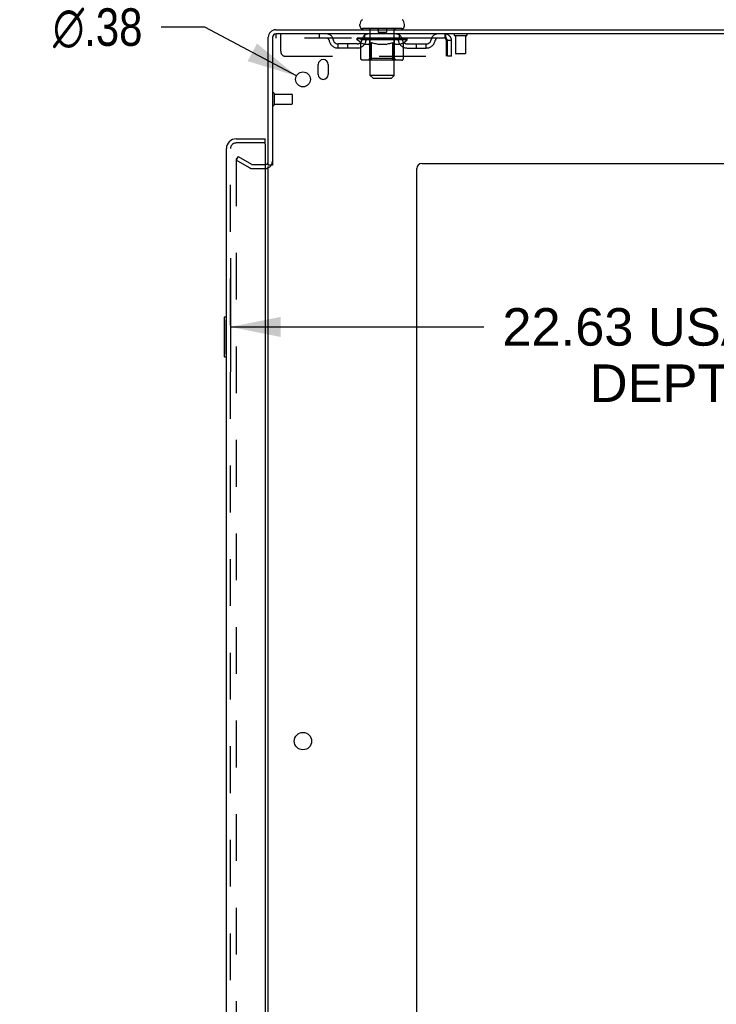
# Model space of a CAD drawing. Header units: inches. Extents: x 0 to 215, y 0 to 139.
# Tile 107 of 112: x 118 to 136, y 68 to 93. Entities that reach past the tile are written whole.
import ezdxf

# ---------------------------------------------------------------- set-up
doc = ezdxf.new("R2010")
doc.units = ezdxf.units.IN
doc.header["$LTSCALE"] = 11.804375
doc.header["$MEASUREMENT"] = 0
doc.linetypes.add('HIDDEN', pattern=[0.2, 0.1, -0.1])
doc.layers.get('0').update_dxf_attribs({"linetype": 'CONTINUOUS'})
for name, color, linetype in [('DEFAULT_2', 8, 'HIDDEN'), ('DIMENSIONS', 7, 'CONTINUOUS'), ('DOOR_ASSEMBLY', 7, 'CONTINUOUS')]:
    doc.layers.add(name, color=color, linetype=linetype)
doc.styles.get("Standard").update_dxf_attribs({"font": 'arial.ttf'})
doc.styles.add('TEXTSTYLE_1', font='gdt', dxfattribs={"width": 0.8})
doc.dimstyles.new('DIMSTYLE_1', dxfattribs={"dimtxt": 0.946875, "dimasz": 1.2625, "dimexe": 0.09, "dimexo": 0.07, "dimgap": 0.0375, "dimtad": 0, "dimtih": 1, "dimtoh": 1, "dimzin": 4, "dimdsep": 46, "dimtxsty": 'Standard', "dimblk": '_FILLED', "dimblk1": '_FILLED', "dimblk2": '_FILLED', "dimcen": 0.09, "dimadec": 3, "dimazin": 1, "dimtfac": 1, "dimtdec": 3, "dimtofl": 0, "dimtmove": 0, "dimatfit": 3, "dimldrblk": '_FILLED', "dimfxl": 0, "dimtolj": 1, "dimtzin": 4, "dimarcsym": 0})
doc.dimstyles.new('DIMSTYLE_2', dxfattribs={"dimtxt": 0.946875, "dimasz": 1.2625, "dimexe": 0.09, "dimexo": 0.07, "dimgap": 0.09, "dimtad": 0, "dimtih": 1, "dimtoh": 1, "dimzin": 4, "dimdsep": 46, "dimtxsty": 'Standard', "dimblk": '_FILLED', "dimblk1": '_FILLED', "dimblk2": '_FILLED', "dimcen": 0.09, "dimadec": 3, "dimazin": 1, "dimtfac": 1, "dimtdec": 3, "dimtofl": 0, "dimtmove": 0, "dimatfit": 1, "dimldrblk": '_FILLED', "dimfxl": 0, "dimtolj": 1, "dimtzin": 4, "dimarcsym": 0})

# ---------------------------------------------------------------- blocks, each defined once
blk = doc.blocks.new('_FILLED')
at = {"color": 0, "linetype": 'ByBlock'}
blk.add_solid([(0, 0), (-1, 0.2), (-1, -0.2)], dxfattribs=at)
blk = doc.blocks.new('*D2')
at = {"layer": 'DIMENSIONS', "color": 2, "linetype": 'Continuous'}
for p, q in [((123.265, 86.5), (123.265, 83.626)), ((145.89, 86.5), (145.89, 83.626)), ((123.265, 84.762), (129.662, 84.762)), ((145.89, 84.762), (139.493, 84.762))]:
    blk.add_line(p, q, dxfattribs=at)
at = {"layer": 'DIMENSIONS', "color": 2, "linetype": 'Continuous', "xscale": 1.2625, "yscale": 1.2625, "zscale": 1.2625, "rotation": 180}
blk.add_blockref('_FILLED', (123.265, 84.762), dxfattribs=at)
at = {"layer": 'DIMENSIONS', "color": 2, "linetype": 'Continuous', "xscale": 1.2625, "yscale": 1.2625, "zscale": 1.2625}
blk.add_blockref('_FILLED', (145.89, 84.762), dxfattribs=at)
at = {"layer": 'DIMENSIONS', "color": 2, "linetype": 'Continuous', "insert": (134.577, 85.236), "char_height": 0.94688, "width": 8.88443, "attachment_point": 2, "line_spacing_factor": 0.9}
blk.add_mtext('22.63 USABLE\\PDEPTH', dxfattribs=at)
blk = doc.blocks.new('*D20')
at = {"layer": 'DIMENSIONS', "color": 2, "linetype": 'Continuous'}
for p, q in [((122.618, 92.329), (121.514, 92.329)), ((124.928, 91.097), (122.618, 92.329))]:
    blk.add_line(p, q, dxfattribs=at)
at = {"layer": 'DIMENSIONS', "color": 2, "linetype": 'Continuous', "xscale": 1.2625, "yscale": 1.2625, "zscale": 1.2625, "rotation": 331.9294778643}
blk.add_blockref('_FILLED', (124.928, 91.097), dxfattribs=at)
at = {"layer": 'DIMENSIONS', "color": 2, "linetype": 'Continuous', "insert": (121.04, 92.802), "char_height": 0.94688, "width": 3.09993, "attachment_point": 3, "line_spacing_factor": 0.9, "style": 'TEXTSTYLE_1'}
blk.add_mtext('{\\fgdt;n}\\fArial;.38', dxfattribs=at)

msp = doc.modelspace()

# ---------------------------------------------------------------- linework, layer by layer
at = {"color": 3, "linetype": 'Continuous'}
for p, q in [((124.408, 92.259), (148.167, 92.259)), ((124.219, 88.842), (124.219, 92.07)), ((124.323, 92.065), (124.323, 88.841)), ((148.219, 92.155), (124.413, 92.155)), ((125.479, 91.134), (125.479, 91.384)), ((125.729, 91.384), (125.729, 91.134)), ((124.219, 9.707), (124.219, 88.811)), ((127.969, 8.384), (127.969, 88.759)), ((128.094, 88.884), (145.969, 88.884))]:
    msp.add_line(p, q, dxfattribs=at)
at = {"color": 7, "linetype": 'Continuous'}
for p, q in [((126.531, 92.358), (126.531, 92.397)), ((126.594, 92.289), (126.594, 92.259)), ((127.594, 92.289), (126.594, 92.289)), ((127.594, 92.289), (127.594, 92.259)), ((127.656, 92.358), (127.656, 92.397)), ((124.323, 88.842), (124.219, 88.842))]:
    msp.add_line(p, q, dxfattribs=at)
at = {"color": 3, "linetype": 'Continuous'}
for centre, radius in [((125.094, 91.009), 0.188), ((125.094, 74.309), 0.219)]:
    msp.add_circle(centre, radius, dxfattribs=at)
at = {"color": 7, "linetype": 'Continuous'}
for centre, radius, start, end in [((126.675, 92.397), 0.144, 124.6624, 180), ((127.513, 92.397), 0.144, 360, 55.3376), ((126.6, 92.358), 0.069, 180, 265), ((127.587, 92.358), 0.069, 275, 360), ((124.408, 92.07), 0.085, 90, 180)]:
    msp.add_arc(centre, radius, start, end, dxfattribs=at)
at = {"color": 3, "linetype": 'Continuous'}
for centre, radius, start, end in [((124.408, 92.07), 0.189, 90, 180), ((124.413, 92.065), 0.09, 90, 180), ((125.604, 91.384), 0.125, 0, 180), ((125.604, 91.134), 0.125, 180, 360), ((124.134, 88.948), 0.085, 274.0495, 360), ((128.094, 88.759), 0.125, 90, 180)]:
    msp.add_arc(centre, radius, start, end, dxfattribs=at)
at = {"layer": 'DEFAULT_2', "color": 8, "linetype": 'HIDDEN'}
for p, q in [((126.774, 92.289), (126.774, 92.259)), ((126.794, 91.108), (126.794, 92.259)), ((126.989, 92.279), (126.989, 92.199)), ((127.189, 92.189), (126.999, 92.189)), ((127.199, 92.279), (127.199, 92.199)), ((127.394, 91.108), (127.394, 92.259)), ((127.414, 92.289), (127.414, 92.259)), ((124.406, 92.155), (124.406, 92.051)), ((124.406, 92.155), (124.413, 92.155)), ((128.677, 92.051), (124.406, 92.051)), ((124.531, 91.717), (124.531, 92.155)), ((125.506, 92.155), (125.506, 92.051)), ((126.461, 92.004), (126.461, 92.044)), ((126.461, 92.044), (126.767, 92.044)), ((126.557, 91.936), (126.461, 92.004)), ((127.727, 92.004), (126.461, 92.004)), ((126.462, 92.044), (126.462, 92.048)), ((126.582, 92.047), (126.462, 92.048)), ((126.47, 92.044), (126.47, 92.051)), ((126.479, 92.041), (126.479, 92.044)), ((126.479, 92.041), (127.709, 92.041)), ((126.488, 92.041), (126.488, 92.044)), ((126.489, 92.041), (126.489, 92.044)), ((126.499, 92.044), (126.499, 92.051)), ((126.515, 92.041), (126.515, 92.044)), ((126.517, 92.041), (126.517, 92.044)), ((126.545, 92.044), (126.545, 92.051)), ((126.557, 91.529), (126.557, 91.936)), ((126.557, 91.936), (126.572, 91.926)), ((126.56, 92.041), (126.56, 92.044)), ((126.563, 92.041), (126.563, 92.044)), ((126.582, 92.044), (126.582, 92.047)), ((126.609, 92.044), (126.609, 92.051)), ((126.61, 92.041), (126.61, 92.044)), ((126.611, 92.041), (126.611, 92.044)), ((126.614, 92.041), (126.614, 92.044)), ((126.621, 92.041), (126.621, 92.044)), ((126.621, 92.041), (126.621, 92.044)), ((126.625, 92.041), (126.625, 92.044)), ((126.628, 92.041), (126.628, 92.045)), ((126.632, 92.041), (126.632, 92.044)), ((126.646, 92.041), (126.646, 92.044)), ((126.656, 92.051), (126.656, 92.155)), ((126.665, 92.041), (126.665, 92.046)), ((126.665, 92.041), (126.665, 92.044)), ((126.685, 92.041), (126.685, 92.044)), ((126.685, 92.041), (126.685, 92.044)), ((126.687, 92.044), (126.687, 92.051)), ((126.697, 92.041), (126.697, 92.044)), ((126.701, 92.041), (126.701, 92.044)), ((126.71, 92.041), (126.71, 92.044)), ((126.721, 92.041), (126.721, 92.048)), ((126.737, 92.041), (126.737, 92.044)), ((126.74, 92.041), (126.74, 92.044)), ((126.767, 92.041), (126.767, 92.044)), ((126.834, 92.044), (126.772, 92.044)), ((126.777, 92.044), (126.777, 92.051)), ((126.781, 91.532), (126.781, 92.001)), ((126.784, 92.041), (126.784, 92.044)), ((126.789, 92.041), (126.789, 92.044)), ((126.795, 92.041), (126.795, 92.049)), ((126.799, 92.041), (126.799, 92.044)), ((126.81, 92.041), (126.81, 92.044)), ((126.825, 91.936), (126.81, 91.926)), ((126.825, 91.529), (126.825, 91.936)), ((126.825, 91.936), (126.854, 91.926)), ((126.834, 92.041), (126.834, 92.044)), ((126.909, 92.044), (126.85, 92.044)), ((126.87, 92.041), (126.87, 92.044)), ((126.877, 92.044), (126.877, 92.051)), ((126.881, 92.041), (126.881, 92.044)), ((126.883, 92.041), (126.883, 92.05)), ((126.886, 92.041), (126.886, 92.044)), ((126.894, 92.041), (126.894, 92.044)), ((126.909, 92.041), (126.909, 92.044)), ((126.989, 92.044), (126.935, 92.044)), ((126.948, 92.041), (126.948, 92.044)), ((126.979, 92.044), (127.094, 92.051)), ((126.984, 92.044), (126.984, 92.051)), ((126.984, 92.05), (126.984, 92.051)), ((126.984, 92.044), (126.984, 92.05)), ((126.984, 92.041), (126.984, 92.044)), ((126.988, 92.041), (126.988, 92.044)), ((126.989, 92.041), (126.989, 92.044)), ((126.99, 92.041), (126.99, 92.044)), ((127.073, 92.044), (127.025, 92.044)), ((127.03, 92.041), (127.03, 92.044)), ((127.073, 92.041), (127.073, 92.044)), ((127.091, 92.044), (127.091, 92.044)), ((127.091, 92.041), (127.091, 92.044)), ((127.091, 92.041), (127.091, 92.044)), ((127.094, 92.044), (127.094, 92.051)), ((127.094, 92.051), (127.208, 92.044)), ((127.096, 92.041), (127.096, 92.044)), ((127.096, 92.044), (127.097, 92.044)), ((127.097, 92.041), (127.097, 92.044)), ((127.115, 92.041), (127.115, 92.044)), ((127.115, 92.044), (127.163, 92.044)), ((127.157, 92.041), (127.157, 92.044)), ((127.198, 92.041), (127.198, 92.044)), ((127.198, 92.041), (127.198, 92.044)), ((127.198, 92.044), (127.253, 92.044)), ((127.199, 92.041), (127.199, 92.044)), ((127.203, 92.05), (127.204, 92.051)), ((127.203, 92.044), (127.203, 92.05)), ((127.203, 92.041), (127.203, 92.044)), ((127.204, 92.044), (127.204, 92.051)), ((127.24, 92.041), (127.24, 92.044)), ((127.279, 92.041), (127.279, 92.044)), ((127.279, 92.044), (127.338, 92.044)), ((127.294, 92.041), (127.294, 92.044)), ((127.302, 92.041), (127.302, 92.044)), ((127.304, 92.041), (127.304, 92.05)), ((127.307, 92.041), (127.307, 92.044)), ((127.31, 92.044), (127.31, 92.051)), ((127.318, 92.041), (127.318, 92.044)), ((127.36, 91.935), (127.331, 91.925)), ((127.354, 92.041), (127.354, 92.044)), ((127.354, 92.044), (127.416, 92.044)), ((127.36, 91.529), (127.36, 91.935)), ((127.36, 91.935), (127.374, 91.925)), ((127.378, 92.041), (127.378, 92.044)), ((127.389, 92.041), (127.389, 92.044)), ((127.393, 92.041), (127.393, 92.049)), ((127.399, 92.041), (127.399, 92.044)), ((127.404, 92.041), (127.404, 92.044)), ((127.407, 91.532), (127.407, 92.001)), ((127.411, 92.044), (127.411, 92.051)), ((127.421, 92.041), (127.421, 92.044)), ((127.421, 92.044), (127.622, 92.044)), ((127.448, 92.041), (127.448, 92.044)), ((127.451, 92.041), (127.451, 92.044)), ((127.467, 92.041), (127.467, 92.048)), ((127.478, 92.041), (127.478, 92.044)), ((127.487, 92.041), (127.487, 92.044)), ((127.491, 92.041), (127.491, 92.044)), ((127.501, 92.044), (127.501, 92.051)), ((127.502, 92.041), (127.502, 92.044)), ((127.502, 92.041), (127.502, 92.044)), ((127.523, 92.041), (127.523, 92.046)), ((127.523, 92.041), (127.523, 92.044)), ((127.531, 92.051), (127.531, 92.155)), ((127.541, 92.041), (127.541, 92.044)), ((127.556, 92.041), (127.556, 92.044)), ((127.56, 92.041), (127.56, 92.045)), ((127.563, 92.041), (127.563, 92.044)), ((127.567, 92.041), (127.567, 92.044)), ((127.567, 92.041), (127.567, 92.044)), ((127.574, 92.041), (127.574, 92.044)), ((127.577, 92.041), (127.577, 92.044)), ((127.578, 92.041), (127.578, 92.044)), ((127.579, 92.044), (127.579, 92.051)), ((127.628, 91.934), (127.614, 91.925)), ((127.625, 92.041), (127.625, 92.044)), ((127.628, 92.041), (127.628, 92.044)), ((127.628, 91.934), (127.727, 92.004)), ((127.628, 91.529), (127.628, 91.934)), ((127.642, 92.044), (127.642, 92.051)), ((127.671, 92.041), (127.671, 92.044)), ((127.673, 92.041), (127.673, 92.044)), ((127.689, 92.044), (127.689, 92.051)), ((127.699, 92.041), (127.699, 92.044)), ((127.7, 92.041), (127.7, 92.044)), ((127.709, 92.041), (127.709, 92.044)), ((127.718, 92.044), (127.718, 92.051)), ((127.727, 92.004), (127.727, 92.051)), ((128.677, 92.155), (128.677, 92.051)), ((128.679, 92.154), (128.677, 92.155)), ((128.71, 91.988), (128.71, 91.592)), ((128.74, 91.592), (128.74, 91.988)), ((128.844, 91.988), (128.74, 91.988)), ((128.844, 91.592), (128.844, 91.988)), ((129.215, 92.112), (128.931, 92.112)), ((128.949, 92.112), (128.949, 91.665)), ((129.197, 92.112), (129.197, 91.665)), ((125.979, 91.8), (125.979, 91.904)), ((126.462, 91.904), (125.979, 91.904)), ((126.462, 91.8), (125.979, 91.8)), ((126.229, 91.8), (126.229, 91.904)), ((126.587, 91.917), (126.572, 91.926)), ((126.602, 91.909), (126.587, 91.917)), ((126.616, 91.902), (126.602, 91.909)), ((126.63, 91.897), (126.616, 91.903)), ((126.645, 91.892), (126.63, 91.897)), ((126.739, 91.892), (126.645, 91.892)), ((126.739, 91.892), (126.753, 91.897)), ((126.767, 91.902), (126.753, 91.897)), ((126.781, 91.909), (126.767, 91.902)), ((126.796, 91.917), (126.781, 91.909)), ((126.81, 91.926), (126.795, 91.917)), ((126.883, 91.917), (126.854, 91.926)), ((126.911, 91.909), (126.883, 91.917)), ((126.939, 91.903), (126.911, 91.909)), ((126.967, 91.897), (126.939, 91.903)), ((126.995, 91.892), (126.967, 91.897)), ((127.193, 91.892), (126.995, 91.892)), ((127.193, 91.892), (127.22, 91.897)), ((127.248, 91.902), (127.22, 91.897)), ((127.276, 91.909), (127.248, 91.902)), ((127.304, 91.917), (127.275, 91.909)), ((127.332, 91.925), (127.303, 91.917)), ((127.388, 91.917), (127.374, 91.925)), ((127.402, 91.909), (127.388, 91.917)), ((127.416, 91.903), (127.402, 91.909)), ((127.429, 91.897), (127.415, 91.903)), ((127.442, 91.892), (127.429, 91.897)), ((127.546, 91.892), (127.442, 91.892)), ((127.546, 91.892), (127.56, 91.897)), ((127.573, 91.903), (127.56, 91.897)), ((127.587, 91.909), (127.573, 91.902)), ((127.6, 91.917), (127.586, 91.909)), ((127.614, 91.925), (127.6, 91.916)), ((127.725, 91.904), (128.208, 91.904)), ((127.725, 91.8), (128.208, 91.8)), ((127.958, 91.8), (127.958, 91.904)), ((128.208, 91.8), (128.208, 91.904)), ((124.656, 91.592), (128.71, 91.592)), ((127.585, 91.492), (126.6, 91.492)), ((126.781, 91.532), (126.741, 91.492)), ((127.407, 91.532), (126.781, 91.532)), ((127.339, 91.492), (127.341, 91.493)), ((127.346, 91.495), (127.349, 91.497)), ((127.349, 91.497), (127.351, 91.499)), ((127.407, 91.532), (127.446, 91.492)), ((128.844, 91.592), (128.74, 91.592)), ((129.187, 91.655), (128.959, 91.655)), ((126.863, 91.039), (126.794, 91.108)), ((127.394, 91.108), (126.794, 91.108)), ((126.863, 91.039), (127.325, 91.039)), ((127.325, 91.039), (127.394, 91.108)), ((124.366, 90.651), (124.366, 90.367)), ((124.366, 90.633), (124.813, 90.633)), ((124.823, 90.623), (124.823, 90.395)), ((124.366, 90.385), (124.813, 90.385)), ((123.458, 89.063), (123.406, 88.973)), ((123.406, 88.993), (123.406, 9.524)), ((123.746, 88.777), (123.406, 88.973)), ((123.458, 89.063), (123.798, 88.867)), ((123.815, 88.863), (124.134, 88.863)), ((123.815, 88.759), (124.134, 88.759))]:
    msp.add_line(p, q, dxfattribs=at)
for points in [[(128.684, 92.047), (128.682, 92.049), (128.679, 92.05), (128.677, 92.051)], [(128.679, 92.154), (128.682, 92.15), (128.684, 92.145), (128.686, 92.138), (128.689, 92.129), (128.691, 92.118), (128.693, 92.106), (128.696, 92.092), (128.698, 92.076), (128.7, 92.06), (128.703, 92.043), (128.705, 92.025), (128.708, 92.006), (128.71, 91.988)], [(128.684, 92.047), (128.686, 92.044), (128.689, 92.041), (128.691, 92.037), (128.693, 92.032), (128.696, 92.027), (128.698, 92.021), (128.7, 92.015), (128.703, 92.008), (128.705, 92.002), (128.708, 91.995), (128.71, 91.988)], [(126.6, 91.492), (126.595, 91.493), (126.59, 91.493), (126.585, 91.495), (126.58, 91.497), (126.576, 91.499), (126.571, 91.502), (126.567, 91.506), (126.564, 91.51), (126.561, 91.514), (126.559, 91.519), (126.558, 91.524), (126.557, 91.529)], [(126.846, 91.492), (126.844, 91.493), (126.841, 91.493), (126.839, 91.495), (126.836, 91.497), (126.834, 91.499), (126.832, 91.502), (126.83, 91.506), (126.828, 91.51), (126.827, 91.514), (126.826, 91.519), (126.825, 91.524), (126.825, 91.529)], [(127.341, 91.493), (127.344, 91.493), (127.346, 91.495)], [(127.351, 91.499), (127.353, 91.502), (127.355, 91.506), (127.357, 91.51), (127.358, 91.514)], [(127.353, 91.502), (127.355, 91.506), (127.357, 91.51)], [(127.358, 91.514), (127.359, 91.519), (127.36, 91.524), (127.36, 91.529)], [(127.359, 91.519), (127.36, 91.524), (127.36, 91.529)], [(127.585, 91.492), (127.59, 91.493), (127.595, 91.493), (127.6, 91.495), (127.605, 91.497), (127.61, 91.499), (127.614, 91.502), (127.618, 91.506), (127.621, 91.51), (127.624, 91.514), (127.626, 91.519), (127.627, 91.524), (127.628, 91.529)], [(123.424, 89.013), (123.422, 89.013), (123.42, 89.013), (123.418, 89.012), (123.416, 89.011), (123.415, 89.01), (123.413, 89.009), (123.412, 89.007), (123.41, 89.006), (123.409, 89.004), (123.408, 89.002), (123.407, 89), (123.407, 88.998), (123.406, 88.995), (123.406, 88.993)], [(123.431, 89.011), (123.43, 89.012), (123.428, 89.012), (123.426, 89.013), (123.424, 89.013), (123.424, 89.013)]]:
    msp.add_lwpolyline(points, dxfattribs=at)
for centre, radius, start, end in [((126.6, 92.358), 0.069, 265, 270), ((126.764, 92.259), 0.03, 0, 90), ((126.979, 92.279), 0.01, 0, 90), ((126.999, 92.199), 0.01, 180, 270), ((127.189, 92.199), 0.01, 270, 360), ((127.209, 92.279), 0.01, 90, 180), ((127.424, 92.259), 0.03, 90, 180), ((127.587, 92.358), 0.069, 270, 275), ((125.69, 91.988), 0.167, 8.0716, 90), ((125.691, 91.988), 0.0625, 7.9863, 90), ((125.979, 92.029), 0.229, 187.9863, 270), ((125.979, 92.029), 0.125, 188.0716, 270), ((126.462, 92.029), 0.125, 270, 351.9284), ((126.462, 92.029), 0.229, 270, 352.0137), ((126.751, 91.988), 0.167, 90, 171.9284), ((126.751, 91.988), 0.0625, 90, 172.0137), ((126.741, 92.001), 0.0398, 0, 90), ((127.446, 92.001), 0.0398, 90, 180), ((127.436, 91.988), 0.167, 8.0716, 90), ((127.437, 91.988), 0.0625, 7.9863, 90), ((127.725, 92.029), 0.229, 187.9863, 270), ((127.725, 92.029), 0.125, 188.0716, 270), ((128.208, 92.029), 0.125, 270, 351.9284), ((128.208, 92.029), 0.229, 270, 352.0137), ((128.498, 91.988), 0.167, 90, 171.9284), ((128.497, 91.988), 0.0625, 90, 172.0137), ((128.677, 91.988), 0.167, 0, 90), ((128.677, 91.988), 0.063, 0, 90), ((128.931, 92.133), 0.0215, 90, 270), ((129.215, 92.133), 0.0215, 270, 90), ((124.656, 91.717), 0.125, 180, 270), ((128.959, 91.665), 0.01, 180, 270), ((129.187, 91.665), 0.01, 270, 360), ((124.344, 90.651), 0.0215, 0, 180), ((124.813, 90.623), 0.01, 0, 90), ((124.344, 90.367), 0.0215, 180, 360), ((124.813, 90.395), 0.01, 270, 360), ((123.815, 88.896), 0.137, 240, 270), ((123.815, 88.896), 0.033, 240, 270), ((124.134, 88.948), 0.189, 270, 360)]:
    msp.add_arc(centre, radius, start, end, dxfattribs=at)
for centre, major_axis, ratio, start_param, end_param in [((127.094, 92.051), (0.633, 0.007), 0.05963, 9.249616, 9.431313), ((127.094, 92.051), (0.633, 0), 0.060556, -3.083241, -2.96706), ((127.094, 92.051), (0.633, 0.013), 0.05688, 2.791345, 2.965878), ((126.485, 92.039), (0.198, -0.002), 0.05963, 0.605815, 1.645666), ((126.416, 92.039), (0.198, 0.002), 0.05963, 0.25549, 1.295341), ((127.094, 92.051), (0.633, -0.007), 0.05963, -2.96643, -2.791898), ((126.416, 92.032), (0.198, 0.004), 0.05688, 1.20151, 1.294789), ((126.485, 92.032), (0.198, 0), 0.060556, 1.551758, 1.645036), ((126.441, 92.032), (0.198, 0.002), 0.05963, 1.170259, 1.376596), ((126.486, 92.034), (0.164, 0.002), 0.05963, 1.065228, 1.614276), ((126.466, 92.034), (0.164, 0.003), 0.05688, 0.890143, 1.43919), ((126.524, 92.034), (0.164, 0), 0.060556, 1.240391, 1.789438), ((127.094, 92.051), (0.633, 0.019), 0.052395, 2.616403, 2.790936), ((126.548, 92.039), (0.198, -0.004), 0.05688, 0.7809, 1.820751), ((126.413, 92.039), (0.198, 0.004), 0.05688, 0.080405, 1.120256), ((127.094, 92.051), (0.633, -0.013), 0.05688, -2.791345, -2.616812), ((126.413, 92.032), (0.198, 0.006), 0.052395, 1.026568, 1.119847), ((126.548, 92.032), (0.198, -0.002), 0.05963, 1.72692, 1.820198), ((126.466, 92.034), (0.164, 0.005), 0.052395, 0.715201, 1.264248), ((126.58, 92.034), (0.164, -0.002), 0.05963, 1.415553, 1.9646), ((127.094, 92.051), (0.633, 0.025), 0.046319, 2.441654, 2.616187), ((126.627, 92.039), (0.198, -0.006), 0.052395, 0.955842, 1.995693), ((126.43, 92.039), (0.198, 0.006), 0.052395, -0.094537, 0.945314), ((127.094, 92.051), (0.633, -0.019), 0.052395, -2.616403, -2.44187), ((126.43, 92.032), (0.198, 0.008), 0.046319, 0.851819, 0.945098), ((126.627, 92.032), (0.198, -0.004), 0.05688, 1.902006, 1.995284), ((126.484, 92.034), (0.164, 0.006), 0.046319, 0.540452, 1.089499), ((126.651, 92.034), (0.164, -0.003), 0.05688, 1.590638, 2.139686), ((126.441, 92.039), (0.198, 0), 0.060556, 0.430652, 0.777569), ((127.094, 92.051), (0.633, 0.029), 0.038841, 2.267123, 2.441656), ((126.72, 92.039), (0.198, -0.008), 0.046319, 1.130591, 2.170442), ((127.094, 92.051), (0.633, -0.025), 0.046319, -2.441654, -2.267121), ((126.467, 92.039), (0.198, 0.008), 0.046319, -0.269286, 0.770565), ((126.467, 92.032), (0.198, 0.009), 0.038841, 0.677289, 0.770567), ((126.72, 92.032), (0.198, -0.006), 0.052395, 2.076947, 2.170226), ((126.521, 92.034), (0.164, 0.008), 0.038841, 0.365921, 0.914969), ((126.736, 92.034), (0.164, -0.005), 0.052395, 1.76558, 2.314627), ((127.094, 92.051), (0.633, 0.033), 0.030195, 2.09281, 2.267343), ((126.825, 92.039), (0.198, -0.009), 0.038841, 1.305122, 2.344973), ((127.094, 92.051), (0.633, -0.029), 0.038841, -2.267123, -2.092591), ((126.523, 92.039), (0.198, 0.009), 0.038841, -0.443817, 0.596034), ((126.523, 92.032), (0.198, 0.01), 0.030195, 0.502975, 0.596254), ((126.825, 92.032), (0.198, -0.008), 0.046319, 2.251696, 2.344975), ((126.575, 92.034), (0.164, 0.009), 0.030195, 0.191608, 0.740655), ((126.831, 92.034), (0.164, -0.006), 0.046319, 1.940329, 2.489376), ((126.597, 92.039), (0.198, 0.01), 0.030195, -0.61813, 0.421721), ((127.094, 92.051), (0.633, 0.036), 0.020645, 1.918687, 2.09322), ((126.938, 92.039), (0.198, -0.01), 0.030195, 1.479435, 2.519286), ((127.094, 92.051), (0.633, -0.033), 0.030195, -2.09281, -1.918277), ((126.597, 92.032), (0.198, 0.011), 0.020645, 0.328852, 0.422131), ((126.938, 92.032), (0.198, -0.009), 0.038841, 2.426227, 2.519505), ((126.646, 92.034), (0.164, 0.009), 0.020645, 0.017485, 0.566532), ((126.935, 92.034), (0.164, -0.008), 0.038841, 2.11486, 2.663907), ((126.685, 92.039), (0.198, 0.011), 0.020645, -0.792253, 0.247598), ((127.094, 92.051), (0.633, 0.038), 0.010478, 1.744704, 1.919237), ((127.056, 92.039), (0.198, -0.011), 0.020645, 1.653558, 2.693409), ((127.094, 92.051), (0.633, -0.036), 0.020645, -1.918687, -1.744154), ((126.685, 92.032), (0.198, 0.012), 0.010478, 0.154869, 0.248148), ((127.056, 92.032), (0.198, -0.01), 0.030195, 2.60054, 2.693819), ((126.729, 92.034), (0.164, 0.01), 0.010478, 6.126688, 6.675735), ((127.043, 92.034), (0.164, -0.009), 0.030195, 2.289173, 2.83822), ((126.786, 92.039), (0.198, 0.012), 0.010478, -0.966236, -0.000846), ((127.175, 92.039), (0.198, -0.012), 0.010478, 1.827541, 2.867392), ((127.094, 92.051), (0.633, -0.038), 0.010478, -1.744704, -1.570171), ((127.175, 92.032), (0.198, -0.011), 0.020645, 2.774664, 2.867942), ((127.153, 92.034), (0.164, -0.009), 0.020645, 2.463296, 3.012344), ((127.013, 92.039), (0.198, 0.012), 0.010478, 0.274201, 1.314052), ((126.927, 92.034), (0.164, 0.01), 0.010478, -0.000483, 0.504314), ((126.897, 92.032), (0.198, 0.012), 0.010478, 0.099668, 0.192946), ((127.094, 92.051), (0.633, 0.038), 0.010478, -1.571421, -1.396888), ((127.291, 92.032), (0.198, -0.012), 0.010478, 2.948646, 3.041925), ((127.261, 92.034), (0.164, -0.01), 0.010478, 2.637279, 3.142076), ((127.132, 92.039), (0.198, 0.011), 0.020645, 0.448184, 1.488034), ((127.035, 92.034), (0.164, 0.009), 0.020645, 0.129249, 0.678296), ((127.013, 92.032), (0.198, 0.011), 0.020645, 0.273651, 0.366929), ((127.401, 92.039), (0.198, -0.012), 0.010478, -3.140747, -2.175357), ((127.094, 92.051), (0.633, 0.036), 0.020645, -1.397439, -1.222906), ((127.094, 92.051), (0.633, -0.038), 0.010478, 1.222355, 1.396888), ((127.25, 92.039), (0.198, 0.01), 0.030195, 0.622307, 1.662158), ((127.145, 92.034), (0.164, 0.009), 0.030195, 0.303372, 0.852419), ((127.459, 92.034), (0.164, -0.01), 0.010478, 2.749043, 3.29809), ((127.503, 92.039), (0.198, -0.011), 0.020645, 2.893995, 3.933846), ((127.132, 92.032), (0.198, 0.01), 0.030195, 0.447774, 0.541052), ((127.503, 92.032), (0.198, -0.012), 0.010478, 2.893445, 2.986723), ((127.094, 92.051), (0.633, 0.033), 0.030195, -1.223315, -1.048783), ((127.094, 92.051), (0.633, -0.036), 0.020645, 1.048373, 1.222906), ((127.363, 92.039), (0.198, 0.009), 0.038841, 0.79662, 1.836471), ((127.253, 92.034), (0.164, 0.008), 0.038841, 0.477686, 1.026733), ((127.542, 92.034), (0.164, -0.009), 0.020645, 2.57506, 3.124108), ((127.591, 92.039), (0.198, -0.01), 0.030195, 2.719872, 3.759723), ((127.467, 92.039), (0.198, 0.008), 0.046319, 0.971151, 2.011002), ((127.25, 92.032), (0.198, 0.009), 0.038841, 0.622087, 0.715366), ((127.591, 92.032), (0.198, -0.011), 0.020645, 2.719462, 2.812741), ((127.094, 92.051), (0.633, 0.029), 0.038841, -1.049002, -0.874469), ((127.094, 92.051), (0.633, -0.033), 0.030195, 0.87425, 1.048783), ((127.357, 92.034), (0.164, 0.006), 0.046319, 0.652216, 1.201263), ((127.561, 92.039), (0.198, 0.006), 0.052395, 1.1459, 2.185751), ((127.612, 92.034), (0.164, -0.009), 0.030195, 2.400937, 2.949985), ((127.665, 92.039), (0.198, -0.009), 0.038841, 2.545558, 3.585409), ((127.452, 92.034), (0.164, 0.005), 0.052395, 0.826965, 1.376012), ((127.363, 92.032), (0.198, 0.008), 0.046319, 0.796618, 0.889896), ((127.665, 92.032), (0.198, -0.01), 0.030195, 2.545339, 2.638617), ((127.64, 92.039), (0.198, 0.004), 0.05688, 1.320842, 2.360692), ((127.094, 92.051), (0.633, 0.025), 0.046319, -0.874471, -0.699939), ((127.094, 92.051), (0.633, -0.029), 0.038841, 0.699936, 0.874469), ((127.721, 92.039), (0.198, -0.008), 0.046319, 2.371028, 3.410879), ((127.667, 92.034), (0.164, -0.008), 0.038841, 2.226624, 2.775671), ((127.703, 92.039), (0.198, 0.002), 0.05963, 1.495927, 2.535778), ((127.537, 92.034), (0.164, 0.003), 0.05688, 1.001907, 1.550954), ((127.758, 92.039), (0.198, -0.006), 0.052395, 2.196279, 3.23613), ((127.467, 92.032), (0.198, 0.006), 0.052395, 0.971367, 1.064645), ((127.704, 92.034), (0.164, -0.006), 0.046319, 2.052093, 2.601141), ((127.747, 92.039), (0.198, 0), 0.060556, 1.671089, 2.71094), ((127.721, 92.032), (0.198, -0.009), 0.038841, 2.371026, 2.464304), ((127.775, 92.039), (0.198, -0.004), 0.05688, 2.021337, 3.061188), ((127.094, 92.051), (0.633, 0.019), 0.052395, -0.699723, -0.52519), ((127.094, 92.051), (0.633, -0.025), 0.046319, 0.525406, 0.699939), ((127.771, 92.039), (0.198, -0.002), 0.05963, 1.846251, 2.886102), ((127.608, 92.034), (0.164, 0.002), 0.05963, 1.176993, 1.72604), ((127.722, 92.034), (0.164, -0.005), 0.052395, 1.877344, 2.426392), ((127.663, 92.034), (0.164, 0), 0.060556, 1.352155, 1.901202), ((127.721, 92.034), (0.164, -0.003), 0.05688, 1.702402, 2.25145), ((127.702, 92.034), (0.164, -0.002), 0.05963, 1.527317, 2.076364), ((127.561, 92.032), (0.198, 0.004), 0.05688, 1.146309, 1.239587), ((127.758, 92.032), (0.198, -0.008), 0.046319, 2.196495, 2.289773), ((127.094, 92.051), (0.633, 0.013), 0.05688, -0.524781, -0.350248), ((127.094, 92.051), (0.633, -0.019), 0.052395, 0.350657, 0.52519), ((127.64, 92.032), (0.198, 0.002), 0.05963, 1.321394, 1.414673), ((127.775, 92.032), (0.198, -0.006), 0.052395, 2.021746, 2.115024), ((127.094, 92.051), (0.633, 0.007), 0.05963, -0.349695, -0.175162), ((127.094, 92.051), (0.633, -0.013), 0.05688, 0.175715, 0.350248), ((127.703, 92.032), (0.198, 0), 0.060556, 1.496556, 1.589835), ((127.771, 92.032), (0.198, -0.004), 0.05688, 1.846804, 1.940083), ((127.747, 92.032), (0.198, -0.002), 0.05963, 1.671719, 1.764997), ((127.094, 92.051), (0.633, 0), 0.060556, -0.174533, 0), ((127.094, 92.051), (0.633, -0.007), 0.05963, 0.000629, 0.175162)]:
    msp.add_ellipse(centre, major_axis=major_axis, ratio=ratio, start_param=start_param, end_param=end_param, dxfattribs=at)
at = {"layer": 'DOOR_ASSEMBLY', "color": 3, "linetype": 'Continuous'}
for p, q in [((123.407, 89.509), (124.14, 89.509)), ((123.161, 9.255), (123.161, 89.262)), ((124.14, 89.385), (124.14, 9.133))]:
    msp.add_line(p, q, dxfattribs=at)
at = {"layer": 'DOOR_ASSEMBLY', "color": 7, "linetype": 'Continuous'}
for p, q in [((124.14, 89.405), (124.14, 89.509)), ((124.14, 89.405), (124.12, 89.405)), ((123.101, 84.994), (123.101, 84.024)), ((123.161, 85.009), (123.116, 85.009)), ((123.148, 84.909), (123.148, 84.109)), ((123.116, 84.009), (123.161, 84.009))]:
    msp.add_line(p, q, dxfattribs=at)
at = {"layer": 'DOOR_ASSEMBLY', "color": 8, "linetype": 'HIDDEN'}
for p, q in [((123.265, 9.255), (123.265, 89.262)), ((124.12, 89.405), (123.407, 89.405))]:
    msp.add_line(p, q, dxfattribs=at)
at = {"layer": 'DOOR_ASSEMBLY', "color": 7, "linetype": 'Continuous'}
for points in [[(123.146, 84.945), (123.146, 84.939), (123.147, 84.933), (123.147, 84.927), (123.147, 84.921), (123.148, 84.915), (123.148, 84.909)], [(123.148, 84.109), (123.148, 84.102), (123.147, 84.096), (123.147, 84.09), (123.147, 84.084), (123.146, 84.078), (123.146, 84.072)]]:
    msp.add_lwpolyline(points, dxfattribs=at)
at = {"layer": 'DOOR_ASSEMBLY', "color": 3, "linetype": 'Continuous'}
for centre, radius, start, end in [((123.407, 89.262), 0.246, 90, 180), ((124.12, 89.385), 0.02, 0, 90)]:
    msp.add_arc(centre, radius, start, end, dxfattribs=at)
at = {"layer": 'DOOR_ASSEMBLY', "color": 8, "linetype": 'HIDDEN'}
msp.add_arc((123.407, 89.262), 0.142, 90, 180, dxfattribs=at)
at = {"layer": 'DOOR_ASSEMBLY', "color": 7, "linetype": 'Continuous'}
for centre, radius, start, end in [((123.325, 89.119), 0.26, 87.3882, 90), ((123.116, 84.994), 0.015, 90, 180), ((123.146, 84.994), 0.015, 0, 90), ((123.116, 84.024), 0.015, 180, 270), ((123.146, 84.024), 0.015, 270, 360)]:
    msp.add_arc(centre, radius, start, end, dxfattribs=at)

# ---------------------------------------------------------------- dimensions: what is measured, and where the dimension line sits
at = {"layer": 'DIMENSIONS', "color": 2, "linetype": 'Continuous'}
dim = msp.add_diameter_dim_2p(p1=(124.928, 91.097), p2=(125.259, 90.92), text='%%c<>', dimstyle='DIMSTYLE_2', override={"dimpost": '<>'}, dxfattribs=at)
dim.commit()
dim.dimension.update_dxf_attribs({"geometry": '*D20', "text_midpoint": (119.49, 92.329), "dimtype": 163})
dim = msp.add_linear_dim(base=(145.889887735, 84.762345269), p1=(123.264887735, 86.56982862), p2=(145.889887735, 86.56982862), text='<> USABLE\\PDEPTH', dimstyle='DIMSTYLE_1', dxfattribs=at)
dim.commit()
dim.dimension.update_dxf_attribs({"geometry": '*D2', "text_midpoint": (134.577387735, 84.052189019), "dimtype": 160})

doc.saveas('drawing.dxf')
